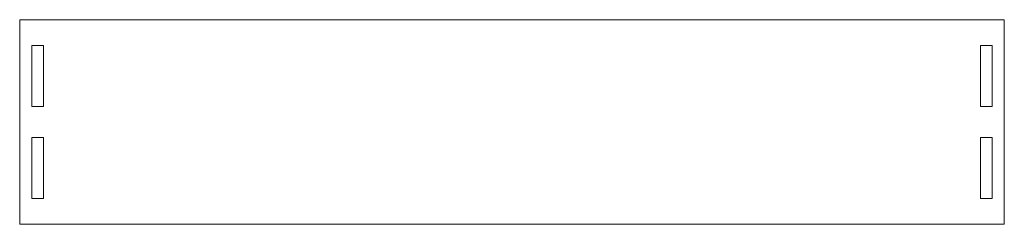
# Model space of a CAD drawing. Header units: millimetres. Extents: x -241 to 241, y -50 to 50.
import ezdxf

# ---------------------------------------------------------------- set-up
doc = ezdxf.new("R2010")
doc.units = ezdxf.units.MM

msp = doc.modelspace()

# ---------------------------------------------------------------- linework, layer by layer
at = {"color": 7, "linetype": 'Continuous', "lineweight": 15}
for p, q in [((-241, 50), (-241, -50)), ((241, 50), (-241, 50)), ((241, -50), (241, 50)), ((-235, 37.4), (-235, 7.6)), ((-229.3, 37.4), (-235, 37.4)), ((-229.3, 7.6), (-229.3, 37.4)), ((235, 37.4), (229.3, 37.4)), ((229.3, 37.4), (229.3, 7.6)), ((235, 7.6), (235, 37.4)), ((-235, 7.6), (-229.3, 7.6)), ((229.3, 7.6), (235, 7.6)), ((-235, -7.6), (-235, -37.4)), ((-229.3, -7.6), (-235, -7.6)), ((-229.3, -37.4), (-229.3, -7.6)), ((235, -7.6), (229.3, -7.6)), ((229.3, -7.6), (229.3, -37.4)), ((235, -37.4), (235, -7.6)), ((-235, -37.4), (-229.3, -37.4)), ((229.3, -37.4), (235, -37.4)), ((-241, -50), (241, -50))]:
    msp.add_line(p, q, dxfattribs=at)

doc.saveas('drawing.dxf')
